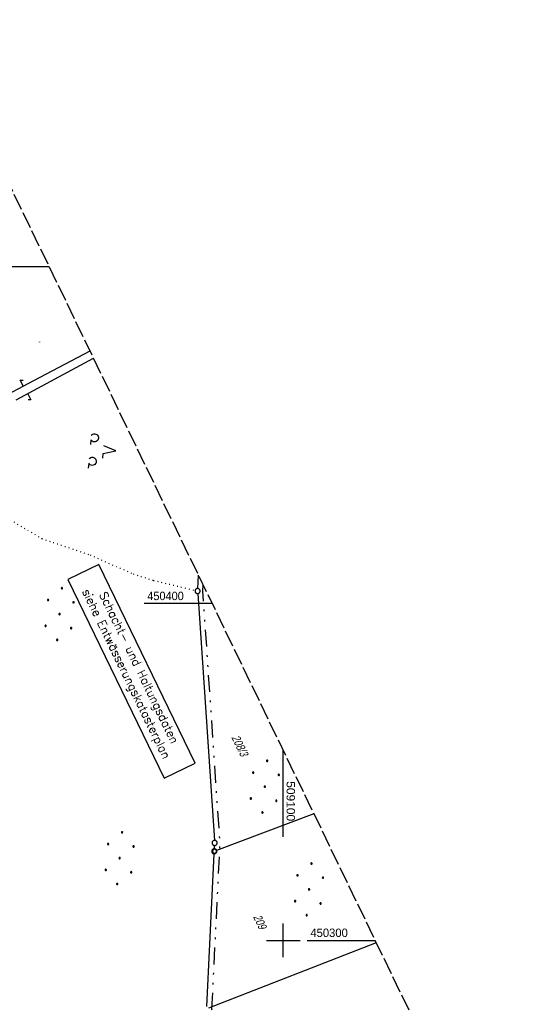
# Model space of a CAD drawing. Extents: x 508513 to 509174, y 450079 to 451036.
# Tile 26 of 51: x 509022 to 509174, y 450281 to 450573. Entities that reach past the tile are written whole.
import ezdxf

# ---------------------------------------------------------------- set-up
doc = ezdxf.new("R2010")
doc.units = 0
doc.header["$LTSCALE"] = 10
doc.header["$MEASUREMENT"] = 0
for name, pattern in [('LT00', [0]), ('LT09', [0.54, 0.2, -0.1, 0.02, -0.1, 0.02, -0.1]), ('LT14', [0.6, 0.5, -0.1]), ('PUNKTX2_STR', [0.6, 0.1, -0.5])]:
    doc.linetypes.add(name, pattern=pattern)
doc.layers.get('0').update_dxf_attribs({"linetype": 'LT00'})
for name, color, linetype in [('--EL_TEXT_KASTEN', 182, 'Continuous'), ('DFK_BEBAUUNG', 250, 'LT00'), ('DFK_FLUR_NR', 250, 'LT00'), ('DFK_GZPKT', 250, 'LT00'), ('DFK_KATASTER', 250, 'LT00'), ('DFK_NUTZUNG', 250, 'LT00'), ('DFK_NUTZUNGSGRENZE', 70, 'PUNKTX2_STR'), ('DFK_VERMPKT', 252, 'LT00'), ('GEMARKUNGSGRENZE', 3, 'LT09'), ('V122_RASTER', 250, 'LT00')]:
    doc.layers.add(name, color=color, linetype=linetype)
doc.layers.add('-BLATT_122-RAND', color=7, linetype='LT14', plot=False)
doc.styles.add('ROMANS', font='romans.shx', dxfattribs={"width": 0.8})
doc.styles.get("Standard").update_dxf_attribs({"font": 'ARIAL.TTF'})

# ---------------------------------------------------------------- blocks, each defined once
blk = doc.blocks.new('SYMB0001')
at = {"color": 0, "linetype": 'ByBlock'}
for p, q in [((-0.015712, 0), (0.010166, 0.012015)), ((0, -0.021257), (-0.015712, 0)), ((0.010166, 0.012015), (0, -0.021257))]:
    blk.add_line(p, q, dxfattribs=at)
blk = doc.blocks.new('SYMB7052')
at = {"color": 0, "linetype": 'ByBlock'}
blk.add_lwpolyline([(0, 0), (0, 0.196), (0.076, 0.156)], dxfattribs=at)
blk = doc.blocks.new('SYMB7010')
at = {"color": 0, "linetype": 'ByBlock'}
for points in [[(-0.031408, 0.499213), (-0.093728, 0.49134), (-0.15457, 0.475719), (-0.212975, 0.452595), (-0.268021, 0.422333), (-0.31884, 0.385411), (-0.36463, 0.342411), (-0.40467, 0.29401), (-0.438329, 0.240973), (-0.465074, 0.184136), (-0.484486, 0.124395), (-0.496256, 0.062692), (-0.5002, 0)], [(-0.5002, 0), (-0.496256, -0.062692), (-0.484486, -0.124395), (-0.465075, -0.184136), (-0.438329, -0.240973), (-0.404671, -0.29401), (-0.36463, -0.342411), (-0.31884, -0.385411), (-0.268021, -0.422333), (-0.212975, -0.452595), (-0.154571, -0.475719), (-0.093728, -0.49134), (-0.031408, -0.499213), (0.031408, -0.499213)], [(0.5002, 0), (0.496256, 0.062692), (0.484485, 0.124395), (0.465074, 0.184136), (0.438329, 0.240973), (0.40467, 0.29401), (0.36463, 0.342411), (0.31884, 0.385411), (0.268021, 0.422333), (0.212975, 0.452595), (0.15457, 0.475719), (0.093728, 0.49134), (0.031408, 0.499213), (-0.031408, 0.499213)], [(0.031408, -0.499213), (0.093728, -0.491341), (0.15457, -0.475719), (0.212975, -0.452595), (0.268021, -0.422333), (0.31884, -0.385411), (0.36463, -0.342411), (0.404671, -0.294011), (0.438329, -0.240974), (0.465075, -0.184136), (0.484486, -0.124395), (0.496256, -0.062692), (0.500201, 0)]]:
    blk.add_lwpolyline(points, dxfattribs=at)
blk = doc.blocks.new('SYMB7201')
at = {"color": 0, "linetype": 'ByBlock'}
for p, q in [((0, 0.385), (-0.11, 0.015)), ((-0.255, -0.385), (-0.115, -0.385)), ((0.445, -0.385), (0.585, -0.385))]:
    blk.add_line(p, q, dxfattribs=at)
for points in [[(0.25, 0.015), (0.11, 0.015), (0, 0.385)], [(-0.393816, -0.383308), (-0.416239, -0.362945), (-0.432849, -0.337617), (-0.442589, -0.308936), (-0.444836, -0.27873), (-0.439449, -0.248923), (-0.426769, -0.221415), (-0.407606, -0.197958), (-0.38318, -0.180047), (-0.355047, -0.168823), (-0.325, -0.165), (-0.294953, -0.168823), (-0.26682, -0.180047), (-0.242394, -0.197959), (-0.223231, -0.221415), (-0.210551, -0.248923), (-0.205164, -0.27873), (-0.207411, -0.308936), (-0.21715, -0.337617), (-0.233761, -0.362945), (-0.256184, -0.383308)], [(0.306185, -0.383308), (0.283761, -0.362945), (0.267151, -0.337617), (0.257411, -0.308936), (0.255164, -0.27873), (0.260552, -0.248923), (0.273231, -0.221415), (0.292394, -0.197958), (0.31682, -0.180047), (0.344953, -0.168823), (0.375, -0.165), (0.405047, -0.168823), (0.43318, -0.180047), (0.457606, -0.197959), (0.476769, -0.221415), (0.489449, -0.248923), (0.494836, -0.27873), (0.492589, -0.308936), (0.48285, -0.337617), (0.466239, -0.362945), (0.443816, -0.383308)]]:
    blk.add_lwpolyline(points, dxfattribs=at)
blk = doc.blocks.new('Ackerland7')
at = {"layer": 'DFK_NUTZUNG', "color": 0, "linetype": 'ByBlock'}
for p, q in [((-4, 3.93), (-4, 3.67)), ((-3.95, 3.63), (-3.95, 3.97)), ((-3.9, 3.99), (-3.9, 3.61)), ((-3.85, 3.6), (-3.85, 4)), ((-3.8, 3.99), (-3.8, 3.61)), ((-3.75, 3.63), (-3.75, 3.97)), ((-3.7, 3.93), (-3.7, 3.67)), ((-3.65, 3.8), (-3.65, 3.8)), ((3.7, 3.93), (3.7, 3.67)), ((3.75, 3.63), (3.75, 3.97)), ((3.8, 3.99), (3.8, 3.61)), ((3.85, 3.6), (3.85, 4)), ((3.9, 3.99), (3.9, 3.61)), ((3.95, 3.63), (3.95, 3.97)), ((4, 3.93), (4, 3.67)), ((4.05, 3.8), (4.05, 3.8)), ((-7.85, 0.13), (-7.85, -0.13)), ((-7.8, -0.17), (-7.8, 0.17)), ((-7.75, 0.19), (-7.75, -0.19)), ((-7.7, -0.2), (-7.7, 0.2)), ((-7.65, 0.19), (-7.65, -0.19)), ((-7.6, -0.17), (-7.6, 0.17)), ((-7.55, 0.13), (-7.55, -0.13)), ((-7.5, 0), (-7.5, 0)), ((-0.15, 0.13), (-0.15, -0.13)), ((-0.1, -0.17), (-0.1, 0.17)), ((-0.05, 0.19), (-0.05, -0.19)), ((0, -0.2), (0, 0.2)), ((0.05, 0.19), (0.05, -0.19)), ((0.1, -0.17), (0.1, 0.17)), ((0.15, 0.13), (0.15, -0.13)), ((0.2, 0), (0.2, 0)), ((7.55, 0.13), (7.55, -0.13)), ((7.6, -0.17), (7.6, 0.17)), ((7.65, 0.19), (7.65, -0.19)), ((7.7, -0.2), (7.7, 0.2)), ((7.75, 0.19), (7.75, -0.19)), ((7.8, -0.17), (7.8, 0.17)), ((7.85, 0.13), (7.85, -0.13)), ((7.9, 0), (7.9, 0)), ((-4, -3.67), (-4, -3.93)), ((-3.95, -3.97), (-3.95, -3.63)), ((-3.9, -3.61), (-3.9, -3.99)), ((-3.85, -4), (-3.85, -3.6)), ((-3.8, -3.61), (-3.8, -3.99)), ((-3.75, -3.97), (-3.75, -3.63)), ((-3.7, -3.67), (-3.7, -3.93)), ((-3.65, -3.8), (-3.65, -3.8)), ((3.7, -3.67), (3.7, -3.93)), ((3.75, -3.97), (3.75, -3.63)), ((3.8, -3.61), (3.8, -3.99)), ((3.85, -4), (3.85, -3.6)), ((3.9, -3.61), (3.9, -3.99)), ((3.95, -3.97), (3.95, -3.63)), ((4, -3.67), (4, -3.93)), ((4.05, -3.8), (4.05, -3.8))]:
    blk.add_line(p, q, dxfattribs=at)
for points in [[(-3.65, 3.8), (-3.67, 3.89), (-3.73, 3.96), (-3.81, 3.99), (-3.89, 3.99), (-3.97, 3.96), (-4.03, 3.89), (-4.05, 3.8), (-4.03, 3.71), (-3.97, 3.64), (-3.89, 3.6), (-3.81, 3.6), (-3.73, 3.64), (-3.67, 3.71), (-3.65, 3.8)], [(4.05, 3.8), (4.03, 3.89), (3.97, 3.96), (3.89, 3.99), (3.81, 3.99), (3.73, 3.96), (3.67, 3.89), (3.65, 3.8), (3.67, 3.71), (3.73, 3.64), (3.81, 3.61), (3.89, 3.61), (3.97, 3.64), (4.03, 3.71), (4.05, 3.8)], [(-7.5, 0), (-7.52, 0.09), (-7.58, 0.16), (-7.66, 0.19), (-7.74, 0.19), (-7.82, 0.16), (-7.88, 0.09), (-7.9, 0)], [(0.2, 0), (0.18, 0.09), (0.12, 0.16), (0.04, 0.19), (-0.04, 0.19), (-0.12, 0.16), (-0.18, 0.09), (-0.2, 0)], [(-0.2, 0), (-0.18, -0.09), (-0.12, -0.16), (-0.04, -0.19), (0.04, -0.19), (0.12, -0.16), (0.18, -0.09), (0.2, 0)], [(7.9, 0), (7.88, 0.09), (7.82, 0.16), (7.74, 0.19), (7.66, 0.19), (7.58, 0.16), (7.52, 0.09), (7.5, 0)], [(7.5, 0), (7.52, -0.09), (7.58, -0.16), (7.66, -0.19), (7.74, -0.19), (7.82, -0.16), (7.88, -0.09), (7.9, 0)], [(-7.9, 0), (-7.88, -0.09), (-7.82, -0.16), (-7.74, -0.19), (-7.66, -0.19), (-7.58, -0.16), (-7.52, -0.09), (-7.5, 0)], [(-3.65, -3.8), (-3.67, -3.71), (-3.73, -3.64), (-3.81, -3.61), (-3.89, -3.61), (-3.97, -3.64), (-4.03, -3.71), (-4.05, -3.8), (-4.03, -3.89), (-3.97, -3.96), (-3.89, -3.99), (-3.81, -3.99), (-3.73, -3.96), (-3.67, -3.89), (-3.65, -3.8)], [(4.05, -3.8), (4.03, -3.71), (3.97, -3.64), (3.89, -3.61), (3.81, -3.61), (3.73, -3.64), (3.67, -3.71), (3.65, -3.8), (3.67, -3.89), (3.73, -3.96), (3.81, -3.99), (3.89, -3.99), (3.97, -3.96), (4.03, -3.89), (4.05, -3.8)]]:
    blk.add_lwpolyline(points, dxfattribs=at)

msp = doc.modelspace()

# ---------------------------------------------------------------- linework, layer by layer
at = {"layer": '--EL_TEXT_KASTEN'}
msp.add_lwpolyline([(509036.1, 450407.11), (509064.63, 450348.16), (509073.83, 450352.62), (509045.31, 450411.56)], close=True, dxfattribs=at)
at = {"layer": '-BLATT_122-RAND'}
msp.add_lwpolyline([(508512.7, 450911.31), (508915.59, 450078.66), (509173.94, 450203.66), (508771.04, 451036.31), (508512.7, 450911.31)], dxfattribs=at)
at = {"layer": 'DFK_KATASTER'}
for p, q in [((509020.76, 450460.41), (509043.68, 450472.86)), ((509026, 450466.24), (509042.65, 450474.99)), ((509012.21, 450458.94), (509026, 450466.24)), ((509074.62, 450404.44), (509074.86, 450408.42)), ((509074.62, 450402.94), (509079.6, 450329.68)), ((509109.12, 450337.61), (509080.23, 450326.69)), ((509079.57, 450327.18), (509079.61, 450328.18)), ((509077.29, 450280.41), (509079.49, 450325.68)), ((509077.95, 450279.93), (509127.64, 450299.35))]:
    msp.add_line(p, q, dxfattribs=at)
at = {"layer": 'DFK_NUTZUNGSGRENZE', "ltscale": 0.2}
for p, q in [((509020.04, 450424.21), (509028.34, 450419.28)), ((509028.34, 450419.28), (509042.69, 450414.41)), ((509042.69, 450414.41), (509055.48, 450408.77)), ((509055.48, 450408.77), (509061.49, 450406.87)), ((509061.49, 450406.87), (509073.84, 450403.87))]:
    msp.add_line(p, q, dxfattribs=at)
at = {"layer": 'GEMARKUNGSGRENZE', "ltscale": 2.5, "flags": 128}
msp.add_lwpolyline([(509076.19, 450405.66), (509076.07, 450403.69), (509081.15, 450328.94), (509081.03, 450326.36), (509078.76, 450279.72), (509083.32, 450243.42), (509085.51, 450218.97), (509043.65, 450214.91), (508963.65, 450199.77), (508940.52, 450218.06), (508936.53, 450218.89), (508923.47, 450224.18), (508911.65, 450231.61), (508893.57, 450244.71), (508872.21, 450254.72), (508860.81, 450262.27), (508848.28, 450268.22), (508845.81, 450267.26), (508837.48, 450270.11), (508824.16, 450269.91), (508822.86, 450270.3)], dxfattribs=at)
at = {"layer": 'V122_RASTER'}
for p, q in [((509010.35, 450500), (509030.55, 450500)), ((509078.93, 450400), (509058.74, 450400)), ((509100, 450330.73), (509100, 450356.47)), ((509100, 450295), (509100, 450305)), ((509095, 450300), (509105, 450300)), ((509107.13, 450300), (509127.32, 450300))]:
    msp.add_line(p, q, dxfattribs=at)

# ---------------------------------------------------------------- block references
at = {"layer": 'DFK_BEBAUUNG', "rotation": 0.001160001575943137}
msp.add_blockref('SYMB0001', (509027.67, 450477.63), dxfattribs=at)
at = {"layer": 'DFK_GZPKT', "xscale": 1.500000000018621, "yscale": 1.5, "zscale": 1.5, "rotation": 264.7377099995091}
for p in [(509074.57, 450403.69), (509079.65, 450328.93), (509079.53, 450326.43)]:
    msp.add_blockref('SYMB7010', p, dxfattribs=at)
at = {"layer": 'DFK_KATASTER', "xscale": 10, "yscale": 10, "zscale": 10}
for p, rotation in [((509022.84, 450464.57), 27.89527999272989), ((509024.2, 450462.23), 207.6983900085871)]:
    msp.add_blockref('SYMB7052', p, dxfattribs=dict(at, rotation=rotation))
at = {"layer": 'DFK_NUTZUNG', "xscale": 10.00000000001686, "yscale": 10, "zscale": 10, "rotation": 264.7377100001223}
msp.add_blockref('SYMB7201', (509046.5, 450445.68), dxfattribs=at)
at = {"layer": 'DFK_NUTZUNG'}
for p, rotation in [((509033.62, 450396.86), 264.7376999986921), ((509094.53, 450345.62), 264.7376999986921), ((509051.45, 450324.4), 264.7376999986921), ((509107.67, 450315.13), 264.7376999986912)]:
    msp.add_blockref('Ackerland7', p, dxfattribs=dict(at, rotation=rotation))
at = {"layer": 'DFK_VERMPKT', "xscale": 1.200000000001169, "yscale": 1.200000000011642, "zscale": 1.2, "rotation": 264.7377100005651}
msp.add_blockref('SYMB7010', (509079.63, 450326.47), dxfattribs=at)

# ---------------------------------------------------------------- texts
at = {"layer": '--EL_TEXT_KASTEN', "insert": (509054.97, 450379.86), "char_height": 2.5, "attachment_point": 5, "rotation": 295.821, "style": 'ROMANS'}
msp.add_mtext('{\\W1;Schacht- und Haltungsdaten\\Psiehe Entwässerungskatasterplan}', dxfattribs=at)
at = {"layer": 'DFK_FLUR_NR', "oblique": 13.754, "width": 0.75}
for s, p in [('208/3', (509084.57, 450360.26)), ('209', (509090.99, 450307))]:
    msp.add_text(s, height=2.5, rotation=295.821, dxfattribs=at).set_placement(p)
at = {"layer": 'V122_RASTER'}
for s, rotation, width, p in [(' 450400', 0.0004, 0.931, (509058.74, 450401)), (' 509100', -89.9996, 1.017, (509101, 450348.23)), (' 450300', 0.0004, 0.955, (509107.13, 450301))]:
    msp.add_text(s, height=2.5, rotation=rotation, dxfattribs=dict(at, width=width)).set_placement(p)

doc.saveas('drawing.dxf')
